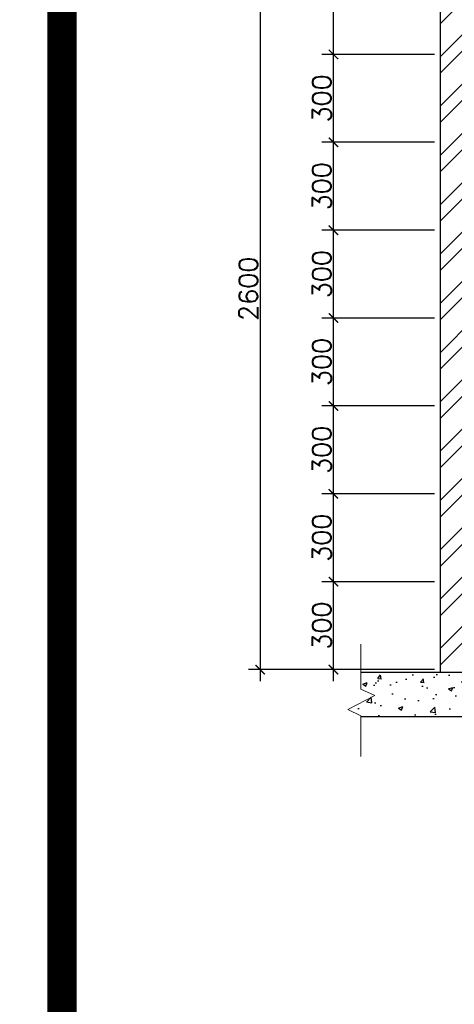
# Model space of a CAD drawing. Header units: millimetres. Extents: x -115474967 to 444143, y -74377 to 241828222.
# Tile 176 of 256: x -106411 to -104928, y 248603 to 251964. Entities that reach past the tile are written whole.
import ezdxf

# ---------------------------------------------------------------- set-up
doc = ezdxf.new("R2010")
doc.units = ezdxf.units.MM
doc.header["$MEASUREMENT"] = 0
doc.layers.add('0-GEN-GENERAL', color=7, linetype='Continuous', lineweight=25)
for name, color, linetype in [('0-HACH', 9, 'Continuous'), ('00-2 Walls', 4, 'Continuous'), ('00-6 H-Brickwork', 9, 'Continuous'), ('DIMS-20', 9, 'Continuous'), ('STRU-CONC', 3, 'Continuous')]:
    doc.layers.add(name, color=color, linetype=linetype)
doc.layers.add('0_cons_01', color=40, linetype='Continuous', lineweight=0, plot=False)
doc.styles.add('DIMS', font='simplex.shx')
doc.dimstyles.new('DIM-20', dxfattribs={"dimscale": 4, "dimtxt": 10, "dimasz": 8, "dimexe": 10, "dimexo": 5, "dimgap": 4, "dimtad": 1, "dimdec": 0, "dimrnd": 5, "dimdsep": 46, "dimtxsty": 'DIMS', "dimblk": 'ARCHTICK', "dimcen": 25, "dimdle": 10, "dimclrd": 9, "dimclre": 9, "dimclrt": 4, "dimadec": 0, "dimazin": 0, "dimtfac": 1, "dimtdec": 0, "dimtmove": 2, "dimatfit": 2, "dimfxl": 1, "dimtolj": 1, "dimtzin": 0, "dimarcsym": 0})

# ---------------------------------------------------------------- blocks, each defined once
blk = doc.blocks.new('_ArchTick')
at = {"color": 0, "linetype": 'ByBlock', "const_width": 0.15}
blk.add_lwpolyline([(-0.5, -0.5), (0.5, 0.5)], dxfattribs=at)
blk = doc.blocks.new('*D207')
at = {"layer": 'Defpoints', "color": 0, "transparency": 16777216}
for p in [(-105339.9, 250045.4), (-104974.9, 250045.4), (-104974.9, 249745.4)]:
    blk.add_point(p, dxfattribs=at)
at = {"layer": 'DIMS-20', "color": 9, "lineweight": -2, "transparency": 16777216}
for p, q in [((-105339.9, 249705.4), (-105339.9, 250085.4)), ((-104994.9, 250045.4), (-105379.9, 250045.4)), ((-104994.9, 249745.4), (-105379.9, 249745.4))]:
    blk.add_line(p, q, dxfattribs=at)
at = {"layer": 'DIMS-20', "color": 9, "lineweight": -2, "transparency": 16777216, "xscale": 32, "yscale": 32, "zscale": 32}
for p, rotation in [((-105339.9, 250045.4), 90), ((-105339.9, 249745.4), 270)]:
    blk.add_blockref('_ArchTick', p, dxfattribs=dict(at, rotation=rotation))
at = {"layer": 'DIMS-20', "color": 4, "transparency": 16777216, "insert": (-105379.9, 249895.4), "char_height": 64, "attachment_point": 5, "rotation": 90, "style": 'DIMS'}
blk.add_mtext('\\A1;300', dxfattribs=at)
blk = doc.blocks.new('*D208')
at = {"layer": 'Defpoints', "color": 0, "transparency": 16777216}
for p in [(-105339.9, 250345.4), (-104974.9, 250345.4), (-104974.9, 250045.4)]:
    blk.add_point(p, dxfattribs=at)
at = {"layer": 'DIMS-20', "color": 9, "lineweight": -2, "transparency": 16777216}
for p, q in [((-105339.9, 250005.4), (-105339.9, 250385.4)), ((-104994.9, 250345.4), (-105379.9, 250345.4)), ((-104994.9, 250045.4), (-105379.9, 250045.4))]:
    blk.add_line(p, q, dxfattribs=at)
at = {"layer": 'DIMS-20', "color": 9, "lineweight": -2, "transparency": 16777216, "xscale": 32, "yscale": 32, "zscale": 32}
for p, rotation in [((-105339.9, 250345.4), 90), ((-105339.9, 250045.4), 270)]:
    blk.add_blockref('_ArchTick', p, dxfattribs=dict(at, rotation=rotation))
at = {"layer": 'DIMS-20', "color": 4, "transparency": 16777216, "insert": (-105379.9, 250195.4), "char_height": 64, "attachment_point": 5, "rotation": 90, "style": 'DIMS'}
blk.add_mtext('\\A1;300', dxfattribs=at)
blk = doc.blocks.new('*D209')
at = {"layer": 'Defpoints', "color": 0, "transparency": 16777216}
for p in [(-105339.9, 250645.4), (-104974.9, 250645.4), (-104974.9, 250345.4)]:
    blk.add_point(p, dxfattribs=at)
at = {"layer": 'DIMS-20', "color": 9, "lineweight": -2, "transparency": 16777216}
for p, q in [((-105339.9, 250305.4), (-105339.9, 250685.4)), ((-104994.9, 250645.4), (-105379.9, 250645.4)), ((-104994.9, 250345.4), (-105379.9, 250345.4))]:
    blk.add_line(p, q, dxfattribs=at)
at = {"layer": 'DIMS-20', "color": 9, "lineweight": -2, "transparency": 16777216, "xscale": 32, "yscale": 32, "zscale": 32}
for p, rotation in [((-105339.9, 250645.4), 90), ((-105339.9, 250345.4), 270)]:
    blk.add_blockref('_ArchTick', p, dxfattribs=dict(at, rotation=rotation))
at = {"layer": 'DIMS-20', "color": 4, "transparency": 16777216, "insert": (-105379.9, 250495.4), "char_height": 64, "attachment_point": 5, "rotation": 90, "style": 'DIMS'}
blk.add_mtext('\\A1;300', dxfattribs=at)
blk = doc.blocks.new('*D210')
at = {"layer": 'Defpoints', "color": 0, "transparency": 16777216}
for p in [(-105339.9, 250945.4), (-104974.9, 250945.4), (-104974.9, 250645.4)]:
    blk.add_point(p, dxfattribs=at)
at = {"layer": 'DIMS-20', "color": 9, "lineweight": -2, "transparency": 16777216}
for p, q in [((-105339.9, 250605.4), (-105339.9, 250985.4)), ((-104994.9, 250945.4), (-105379.9, 250945.4)), ((-104994.9, 250645.4), (-105379.9, 250645.4))]:
    blk.add_line(p, q, dxfattribs=at)
at = {"layer": 'DIMS-20', "color": 9, "lineweight": -2, "transparency": 16777216, "xscale": 32, "yscale": 32, "zscale": 32}
for p, rotation in [((-105339.9, 250945.4), 90), ((-105339.9, 250645.4), 270)]:
    blk.add_blockref('_ArchTick', p, dxfattribs=dict(at, rotation=rotation))
at = {"layer": 'DIMS-20', "color": 4, "transparency": 16777216, "insert": (-105379.9, 250795.4), "char_height": 64, "attachment_point": 5, "rotation": 90, "style": 'DIMS'}
blk.add_mtext('\\A1;300', dxfattribs=at)
blk = doc.blocks.new('*D211')
at = {"layer": 'Defpoints', "color": 0, "transparency": 16777216}
for p in [(-105339.9, 251245.4), (-104974.9, 251245.4), (-104974.9, 250945.4)]:
    blk.add_point(p, dxfattribs=at)
at = {"layer": 'DIMS-20', "color": 9, "lineweight": -2, "transparency": 16777216}
for p, q in [((-105339.9, 250905.4), (-105339.9, 251285.4)), ((-104994.9, 251245.4), (-105379.9, 251245.4)), ((-104994.9, 250945.4), (-105379.9, 250945.4))]:
    blk.add_line(p, q, dxfattribs=at)
at = {"layer": 'DIMS-20', "color": 9, "lineweight": -2, "transparency": 16777216, "xscale": 32, "yscale": 32, "zscale": 32}
for p, rotation in [((-105339.9, 251245.4), 90), ((-105339.9, 250945.4), 270)]:
    blk.add_blockref('_ArchTick', p, dxfattribs=dict(at, rotation=rotation))
at = {"layer": 'DIMS-20', "color": 4, "transparency": 16777216, "insert": (-105379.9, 251095.4), "char_height": 64, "attachment_point": 5, "rotation": 90, "style": 'DIMS'}
blk.add_mtext('\\A1;300', dxfattribs=at)
blk = doc.blocks.new('*D212')
at = {"layer": 'Defpoints', "color": 0, "transparency": 16777216}
for p in [(-105339.9, 251545.4), (-104974.9, 251545.4), (-104974.9, 251245.4)]:
    blk.add_point(p, dxfattribs=at)
at = {"layer": 'DIMS-20', "color": 9, "lineweight": -2, "transparency": 16777216}
for p, q in [((-105339.9, 251205.4), (-105339.9, 251585.4)), ((-104994.9, 251545.4), (-105379.9, 251545.4)), ((-104994.9, 251245.4), (-105379.9, 251245.4))]:
    blk.add_line(p, q, dxfattribs=at)
at = {"layer": 'DIMS-20', "color": 9, "lineweight": -2, "transparency": 16777216, "xscale": 32, "yscale": 32, "zscale": 32}
for p, rotation in [((-105339.9, 251545.4), 90), ((-105339.9, 251245.4), 270)]:
    blk.add_blockref('_ArchTick', p, dxfattribs=dict(at, rotation=rotation))
at = {"layer": 'DIMS-20', "color": 4, "transparency": 16777216, "insert": (-105379.9, 251395.4), "char_height": 64, "attachment_point": 5, "rotation": 90, "style": 'DIMS'}
blk.add_mtext('\\A1;300', dxfattribs=at)
blk = doc.blocks.new('*D213')
at = {"layer": 'Defpoints', "color": 0, "transparency": 16777216}
for p in [(-105339.9, 251845.4), (-104974.9, 251845.4), (-104974.9, 251545.4)]:
    blk.add_point(p, dxfattribs=at)
at = {"layer": 'DIMS-20', "color": 9, "lineweight": -2, "transparency": 16777216}
for p, q in [((-105339.9, 251505.4), (-105339.9, 251885.4)), ((-104994.9, 251845.4), (-105379.9, 251845.4)), ((-104994.9, 251545.4), (-105379.9, 251545.4))]:
    blk.add_line(p, q, dxfattribs=at)
at = {"layer": 'DIMS-20', "color": 9, "lineweight": -2, "transparency": 16777216, "xscale": 32, "yscale": 32, "zscale": 32}
for p, rotation in [((-105339.9, 251845.4), 90), ((-105339.9, 251545.4), 270)]:
    blk.add_blockref('_ArchTick', p, dxfattribs=dict(at, rotation=rotation))
at = {"layer": 'DIMS-20', "color": 4, "transparency": 16777216, "insert": (-105379.9, 251695.4), "char_height": 64, "attachment_point": 5, "rotation": 90, "style": 'DIMS'}
blk.add_mtext('\\A1;300', dxfattribs=at)
blk = doc.blocks.new('*D214')
at = {"layer": 'Defpoints', "color": 0, "transparency": 16777216}
for p in [(-105339.9, 252345.4), (-104974.9, 252345.4), (-104974.9, 251845.4)]:
    blk.add_point(p, dxfattribs=at)
at = {"layer": 'DIMS-20', "color": 9, "lineweight": -2, "transparency": 16777216}
for p, q in [((-105339.9, 251805.4), (-105339.9, 252385.4)), ((-104994.9, 252345.4), (-105379.9, 252345.4)), ((-104994.9, 251845.4), (-105379.9, 251845.4))]:
    blk.add_line(p, q, dxfattribs=at)
at = {"layer": 'DIMS-20', "color": 9, "lineweight": -2, "transparency": 16777216, "xscale": 32, "yscale": 32, "zscale": 32}
for p, rotation in [((-105339.9, 252345.4), 90), ((-105339.9, 251845.4), 270)]:
    blk.add_blockref('_ArchTick', p, dxfattribs=dict(at, rotation=rotation))
at = {"layer": 'DIMS-20', "color": 4, "transparency": 16777216, "insert": (-105379.9, 252095.4), "char_height": 64, "attachment_point": 5, "rotation": 90, "style": 'DIMS'}
blk.add_mtext('\\A1;500', dxfattribs=at)
blk = doc.blocks.new('*D215')
at = {"layer": 'Defpoints', "color": 0, "transparency": 16777216}
for p in [(-105339.9, 252345.4), (-105589.9, 249745.4), (-105339.9, 249745.4)]:
    blk.add_point(p, dxfattribs=at)
at = {"layer": 'DIMS-20', "color": 9, "lineweight": -2, "transparency": 16777216}
for p, q in [((-105589.9, 252385.4), (-105589.9, 249705.4)), ((-105359.9, 252345.4), (-105629.9, 252345.4)), ((-105359.9, 249745.4), (-105629.9, 249745.4))]:
    blk.add_line(p, q, dxfattribs=at)
at = {"layer": 'DIMS-20', "color": 9, "lineweight": -2, "transparency": 16777216, "xscale": 32, "yscale": 32, "zscale": 32}
for p, rotation in [((-105589.9, 252345.4), 90), ((-105589.9, 249745.4), 270)]:
    blk.add_blockref('_ArchTick', p, dxfattribs=dict(at, rotation=rotation))
at = {"layer": 'DIMS-20', "color": 4, "transparency": 16777216, "insert": (-105629.9, 251045.4), "char_height": 64, "attachment_point": 5, "rotation": 90, "style": 'DIMS'}
blk.add_mtext('\\A1;2600', dxfattribs=at)

msp = doc.modelspace()

# ---------------------------------------------------------------- hatches: boundary and pattern name
at = {"layer": '0-HACH'}
h = msp.add_hatch(dxfattribs=at)
h.set_pattern_fill('AR-CONC', color=8, scale=0.8, style=0)
h.set_pattern_definition([(50, (-378475.97, 216931.84), (145.747735, -12.75127), [15.24, -167.64]), (355, (-378475.97, 216931.84), (-28.19474, 152.84548), [12.192, -134.11247]), (100.451445, (-378463.82, 216930.78), (117.553, 140.0942), [12.95201, -142.472196]), (46.1842, (-378475.97, 216972.48), (216.86323, -33.63386), [22.86, -251.46]), (96.63556, (-378457.9, 216969.68), (189.9233, 197.9409), [19.42802, -213.70849]), (351.18415, (-378475.97, 216972.48), (189.9233, 197.9409), [18.28797, -201.16779]), (21, (-378455.65, 216962.32), (121.291513, -81.81216), [15.24, -167.64]), (326, (-378455.65, 216962.32), (49.44162, 147.35037), [12.192, -134.112]), (71.451445, (-378445.54, 216955.5), (170.733135, 65.538215), [12.95201, -142.47195]), (37.5, (-378475.97, 216931.844), (2.470883, 67.644031), [0, -132.4864, 0, -136.144, 0, -134.62]), (7.5, (-378475.97, 216931.844), (53.45573, 80.14446), [0, -77.6224, 0, -129.4384, 0, -51.308]), (327.5, (-378521.28, 216931.844), (108.472476, -4.582995), [0, -50.8, 0, -158.496, 0, -210.312]), (317.5, (-378541.6, 216931.84), (118.503345, 20.341193), [0, -66.04, 0, -105.2576, 0, -149.352])])
h.paths.add_polyline_path([(-102476.79885, 249617.10125), (-102323.22743, 249617.10125), (-102323.22743, 249692.10125), (-102476.79885, 249692.10125)], flags=24)
h.paths.add_polyline_path([(-103076.79885, 249617.10125), (-102923.22743, 249617.10125), (-102923.22743, 249692.10125), (-103076.79885, 249692.10125)], flags=24)
h.paths.add_polyline_path([(-103676.79885, 249617.10125), (-103523.22743, 249617.10125), (-103523.22743, 249692.10125), (-103676.79885, 249692.10125)], flags=24)
h.paths.add_polyline_path([(-104276.79885, 249617.10125), (-104123.22743, 249617.10125), (-104123.22743, 249692.10125), (-104276.79885, 249692.10125)], flags=24)
h.paths.add_polyline_path([(-104751.78998, 249622.30282), (-104598.21855, 249622.30282), (-104598.21855, 249697.30282), (-104751.78998, 249697.30282)], flags=24)
h.paths.add_polyline_path([(-102696.76828, 249584.58627), (-102696.76782, 249586.54035), (-102740.93061, 249608.01807), (-102649.08819, 249655.7836), (-102696.74548, 249676.60429), (-102696.74887, 249735.57171), (-105246.8479, 249735.42504), (-105246.84459, 249677.96623), (-105199.18731, 249657.14554), (-105291.02973, 249609.38001), (-105246.86694, 249587.90229), (-105246.86771, 249584.58627)])
at = {"layer": '00-6 H-Brickwork'}
h = msp.add_hatch(dxfattribs=at)
h.set_pattern_fill('ANSI32', color=256, scale=12.5, angle=360, style=0)
h.set_pattern_definition([(45, (-378475.97, 216931.84), (-84.1899, 84.1899), []), (45, (-378419.84, 216931.84), (-84.1899, 84.1899), [])])
h.paths.add_polyline_path([(-104859.93179, 252495.73934), (-104865.22286, 252495.74058), (-104886.70058, 252451.57779), (-104934.46611, 252543.4202), (-104955.2868, 252495.76292), (-104974.93176, 252495.76179), (-104974.93176, 249735.44068), (-104859.93179, 249735.44729)])
h.paths.add_polyline_path([(-102895.97035, 252495.73934), (-103016.26135, 252495.74058), (-103037.73907, 252451.57779), (-103085.5046, 252543.4202), (-103106.32529, 252495.76292), (-103125.97035, 252495.76179), (-103125.97035, 249735.60661), (-102895.97035, 249735.61322)])

# ---------------------------------------------------------------- linework, layer by layer
at = {"layer": '0-GEN-GENERAL', "lineweight": 0}
msp.add_lwpolyline([(-105246.89969, 249448.1089), (-105246.86694, 249587.90229), (-105291.02973, 249609.38001), (-105199.18731, 249657.14554), (-105246.84459, 249677.96623), (-105246.85348, 249832.48365)], dxfattribs=at)
at = {"layer": '00-2 Walls'}
msp.add_line((-104974.93176, 249735.77192), (-104974.93176, 252495.73934), dxfattribs=at)
at = {"layer": '0_cons_01', "const_width": 100}
for points in [[(-128530.80429, 254090.94116), (-106265.70573, 254090.94116), (-106265.70573, 237865.70406), (-128530.80429, 237865.70406)], [(-84695.2039, 243166.19105), (-106265.70573, 243166.19105), (-106265.70573, 254090.94116), (-84695.2039, 254090.94116)]]:
    msp.add_lwpolyline(points, close=True, dxfattribs=at)
at = {"layer": 'STRU-CONC', "color": 3}
for p, q in [((-103380.74215, 249735.53237), (-105246.8479, 249735.42504)), ((-105246.86771, 249584.58627), (-102696.76828, 249584.58627))]:
    msp.add_line(p, q, dxfattribs=at)

# ---------------------------------------------------------------- dimensions: what is measured, and where the dimension line sits
at = {"layer": 'DIMS-20'}
for base, p1, p2, picture, middle in [((-105589.93179, 249745.44787), (-105339.93179, 252345.44787), (-105339.93179, 249745.44787), '*D215', (-105629.93179, 251045.44787)), ((-105339.93179, 252345.44787), (-104974.93176, 251845.44787), (-104974.93176, 252345.44787), '*D214', (-105379.93179, 252095.44787)), ((-105339.93179, 251845.44787), (-104974.93176, 251545.44787), (-104974.93176, 251845.44787), '*D213', (-105379.93179, 251695.44787)), ((-105339.93179, 251545.44787), (-104974.93176, 251245.44787), (-104974.93176, 251545.44787), '*D212', (-105379.93179, 251395.44787)), ((-105339.93179, 251245.44787), (-104974.93176, 250945.44787), (-104974.93176, 251245.44787), '*D211', (-105379.93179, 251095.44787)), ((-105339.93179, 250945.44787), (-104974.93176, 250645.44787), (-104974.93176, 250945.44787), '*D210', (-105379.93179, 250795.44787)), ((-105339.93179, 250645.44787), (-104974.93176, 250345.44787), (-104974.93176, 250645.44787), '*D209', (-105379.93179, 250495.44787)), ((-105339.93179, 250345.44787), (-104974.93176, 250045.44787), (-104974.93176, 250345.44787), '*D208', (-105379.93179, 250195.44787)), ((-105339.93179, 250045.44787), (-104974.93176, 249745.44787), (-104974.93176, 250045.44787), '*D207', (-105379.93179, 249895.44787))]:
    dim = msp.add_linear_dim(base=base, p1=p1, p2=p2, angle=90, dimstyle='DIM-20', override={"dimtxt": 16, "dimgap": 2}, dxfattribs=at)
    dim.commit()
    dim.dimension.update_dxf_attribs({"geometry": picture, "text_midpoint": middle})

doc.saveas('drawing.dxf')
